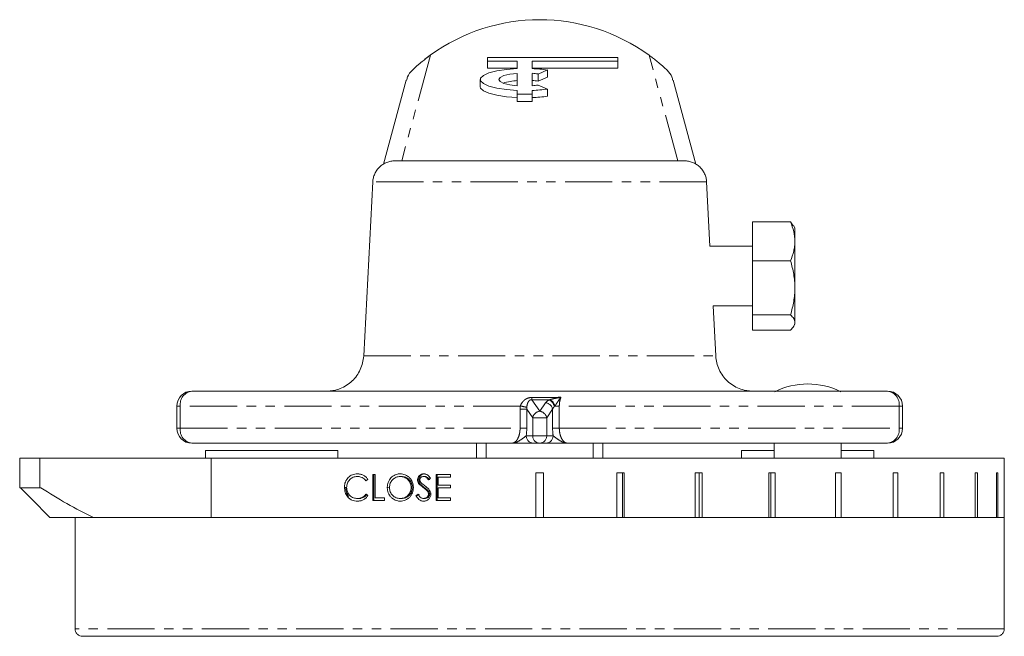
# Model space of a CAD drawing. Header units: millimetres. Extents: x 4 to 852, y -224 to 540.
# Tile 9 of 9: x 719 to 852, y 457 to 540. Entities that reach past the tile are written whole.
import ezdxf

# ---------------------------------------------------------------- set-up
doc = ezdxf.new("R2010")
doc.units = ezdxf.units.MM
doc.linetypes.add('PHANTOM', pattern=[12.7, 6.35, -1.27, 1.27, -1.27, 1.27, -1.27])

msp = doc.modelspace()

# ---------------------------------------------------------------- linework, layer by layer
at = {"color": 8, "linetype": 'PHANTOM', "lineweight": 0}
for p, q in [((774.31, 535.43), (770.46, 521.22)), ((807.59, 521.22), (803.74, 535.43)), ((811.48, 518.38), (766.56, 518.38)), ((765.34, 494.96), (812.71, 494.96)), ((787.96, 489.05), (789.02, 487.52)), ((740.21, 488.22), (740.67, 488.22)), ((786.42, 488.22), (740.67, 488.22)), ((740.67, 488.22), (740.67, 485.22)), ((786.38, 485.22), (786.38, 487.78)), ((787.28, 487.78), (786.38, 487.78)), ((788.08, 486.63), (787.28, 487.78)), ((787.28, 487.78), (787.28, 485.22)), ((789.02, 487.52), (789.82, 488.67)), ((790.76, 487.78), (789.96, 486.63)), ((790.76, 485.22), (790.76, 487.78)), ((791.05, 488.22), (791.66, 488.22)), ((791.66, 488.22), (791.66, 485.22)), ((837.38, 488.22), (791.66, 488.22)), ((837.38, 485.22), (837.38, 488.22)), ((837.38, 488.22), (837.83, 488.22)), ((788.08, 484.22), (788.08, 486.63)), ((789.96, 486.63), (788.08, 486.63)), ((789.96, 486.63), (789.96, 484.22)), ((740.21, 485.22), (740.67, 485.22)), ((740.67, 485.22), (786.38, 485.22)), ((787.28, 485.22), (786.38, 485.22)), ((791.66, 485.22), (790.76, 485.22)), ((791.66, 485.22), (837.38, 485.22)), ((837.83, 485.22), (837.38, 485.22)), ((787.22, 484.22), (788.08, 484.22)), ((789.96, 484.22), (788.08, 484.22)), ((789.96, 484.22), (790.83, 484.22)), ((773.49, 477.27), (773.33, 477.27)), ((851.52, 458.22), (726.52, 458.22))]:
    msp.add_line(p, q, dxfattribs=at)
at = {"color": 7, "linetype": 'Continuous', "lineweight": 15}
for p, q in [((782.01, 535.15), (782.01, 534.65)), ((799.51, 535.15), (782.01, 535.15)), ((799.51, 534.65), (799.51, 535.15)), ((782.01, 534.65), (786.01, 534.65)), ((782.01, 534.65), (782.01, 533.68)), ((786.01, 534.65), (786.01, 533.64)), ((788.01, 534.65), (799.51, 534.65)), ((788.01, 533.64), (788.01, 534.65)), ((799.51, 534.65), (799.51, 533.68)), ((782.01, 533.68), (786.01, 533.68)), ((786.01, 531.33), (786.01, 533)), ((788.01, 533.68), (799.51, 533.68)), ((788.01, 533), (788.01, 531.33)), ((790.06, 533.45), (788.81, 532.91)), ((788.81, 532.91), (788.81, 531.94)), ((790.06, 532.48), (788.81, 531.94)), ((790.06, 533.45), (790.06, 532.48)), ((771.07, 532.06), (768.01, 520.77)), ((781.01, 532.17), (781.01, 531.2)), ((788.81, 531.42), (790.06, 530.88)), ((810.03, 520.77), (806.97, 532.06)), ((786.01, 530.7), (786.01, 530.18)), ((786.01, 530.18), (788.01, 530.18)), ((786.01, 530.18), (786.01, 529.21)), ((788.01, 530.18), (788.01, 530.7)), ((788.01, 530.18), (788.01, 529.21)), ((790.06, 530.88), (790.06, 529.91)), ((786.01, 529.21), (788.01, 529.21)), ((769.56, 521.22), (808.48, 521.22)), ((765.34, 494.96), (766.56, 518.38)), ((811.93, 509.72), (811.48, 518.38)), ((817.67, 513), (822.77, 513)), ((817.67, 507.76), (817.67, 513)), ((823.13, 512.48), (822.77, 513)), ((823.35, 512.22), (823.18, 512.5)), ((823.35, 512.22), (823.35, 510.38)), ((823.35, 504.13), (823.35, 510.38)), ((817.67, 509.72), (811.93, 509.72)), ((817.67, 500.49), (817.67, 507.76)), ((817.67, 507.76), (822.77, 507.76)), ((823.35, 499.47), (823.35, 504.13)), ((812.35, 501.72), (817.67, 501.72)), ((812.71, 494.96), (812.35, 501.72)), ((817.67, 500.49), (822.77, 500.49)), ((817.67, 498.45), (817.67, 500.49)), ((823.35, 499.22), (823.35, 499.47)), ((817.67, 498.45), (822.77, 498.45)), ((823.18, 498.93), (823.35, 499.22)), ((742.21, 490.22), (835.83, 490.22)), ((740.21, 488.22), (740.21, 485.22)), ((837.83, 485.22), (837.83, 488.22)), ((785.25, 483.22), (742.21, 483.22)), ((744.07, 482.22), (744.07, 481.22)), ((744.68, 482.22), (744.07, 482.22)), ((761.85, 482.22), (744.68, 482.22)), ((761.85, 481.22), (761.85, 482.22)), ((780.52, 481.22), (780.52, 483.22)), ((781.84, 483.22), (781.84, 481.22)), ((789.02, 483.22), (788.16, 483.22)), ((789.88, 483.22), (789.02, 483.22)), ((835.83, 483.22), (792.8, 483.22)), ((796.2, 481.22), (796.2, 483.22)), ((797.52, 483.22), (797.52, 481.22)), ((816.19, 482.22), (816.19, 481.22)), ((816.81, 482.22), (816.19, 482.22)), ((820.58, 482.22), (816.81, 482.22)), ((820.58, 483.22), (820.58, 481.22)), ((829.58, 481.22), (829.58, 483.22)), ((833.97, 482.22), (829.58, 482.22)), ((833.97, 481.22), (833.97, 482.22)), ((719.07, 477.22), (719.07, 481.22)), ((721.79, 481.22), (719.07, 481.22)), ((721.79, 477.22), (721.79, 481.22)), ((744.83, 481.22), (721.79, 481.22)), ((744.83, 473.22), (744.83, 481.22)), ((851.52, 481.22), (744.83, 481.22)), ((851.52, 479.22), (851.52, 481.22)), ((764.63, 478.73), (764.47, 478.73)), ((766.87, 479), (766.58, 479)), ((766.58, 479), (766.58, 475.5)), ((766.73, 475.5), (766.73, 479)), ((766.87, 475.86), (766.87, 479)), ((770.41, 478.73), (770.26, 478.73)), ((772.74, 478.28), (772.59, 478.28)), ((773.55, 478.73), (773.39, 478.73)), ((777.02, 479), (775.08, 479)), ((775.08, 479), (775.08, 475.5)), ((775.23, 475.5), (775.23, 479)), ((775.38, 477.57), (775.38, 478.64)), ((775.38, 478.64), (777.02, 478.64)), ((777.02, 478.64), (777.02, 479)), ((789.52, 479.22), (788.52, 479.22)), ((788.52, 473.22), (788.52, 479.22)), ((789.52, 479.22), (789.52, 473.22)), ((800.37, 479.22), (799.38, 479.22)), ((799.38, 473.22), (799.38, 479.22)), ((800.16, 479.22), (800.16, 473.22)), ((800.37, 479.22), (800.37, 473.22)), ((810.87, 479.22), (809.93, 479.22)), ((809.93, 473.22), (809.93, 479.22)), ((810.47, 479.22), (810.47, 473.22)), ((810.87, 479.22), (810.87, 473.22)), ((820.7, 479.22), (819.84, 479.22)), ((819.84, 473.22), (819.84, 479.22)), ((820.12, 479.22), (820.12, 473.22)), ((820.7, 479.22), (820.7, 473.22)), ((829.58, 479.22), (828.81, 479.22)), ((828.81, 473.22), (828.81, 479.22)), ((828.82, 479.22), (828.82, 473.22)), ((829.58, 479.22), (829.58, 473.22)), ((837.22, 479.22), (836.58, 479.22)), ((836.58, 473.22), (836.58, 479.22)), ((837.22, 479.22), (837.22, 473.22)), ((843.4, 479.22), (842.9, 479.22)), ((842.9, 473.22), (842.9, 479.22)), ((843.4, 479.22), (843.4, 473.22)), ((847.92, 479.22), (847.58, 479.22)), ((847.58, 473.22), (847.58, 479.22)), ((847.92, 479.22), (847.92, 473.22)), ((850.66, 479.22), (850.48, 479.22)), ((850.48, 473.22), (850.48, 479.22)), ((850.66, 479.22), (850.66, 473.22)), ((851.52, 479.22), (851.52, 479.22)), ((851.52, 473.22), (851.52, 479.22)), ((721.79, 477.22), (719.07, 477.22)), ((721.93, 477.22), (721.79, 477.22)), ((762.92, 477.27), (762.76, 477.27)), ((768.67, 477.24), (768.52, 477.24)), ((771.88, 477.25), (771.73, 477.25)), ((772.93, 477.74), (772.78, 477.74)), ((777.02, 477.57), (775.38, 477.57)), ((775.38, 475.86), (775.38, 477.21)), ((775.38, 477.21), (777.02, 477.21)), ((777.02, 477.21), (777.02, 477.57)), ((763.32, 476.02), (763.17, 476.02)), ((764.65, 475.77), (764.49, 475.77)), ((768.14, 475.86), (766.87, 475.86)), ((768.14, 475.5), (768.14, 475.86)), ((770.41, 475.77), (770.26, 475.77)), ((772.53, 476.18), (772.37, 476.18)), ((773.56, 475.77), (773.4, 475.77)), ((774.1, 476.71), (773.95, 476.71)), ((774.22, 476.36), (774.07, 476.36)), ((777.02, 475.86), (775.38, 475.86)), ((777.02, 475.5), (777.02, 475.86)), ((766.58, 475.5), (768.14, 475.5)), ((775.08, 475.5), (777.02, 475.5)), ((729, 473.22), (723.12, 473.22)), ((726.52, 473.22), (726.52, 458.22)), ((741.85, 473.22), (729, 473.22)), ((741.85, 473.22), (789.02, 473.22)), ((788.52, 473.22), (744.83, 473.22)), ((789.02, 473.22), (851.52, 473.22)), ((799.38, 473.22), (789.52, 473.22)), ((809.93, 473.22), (800.37, 473.22)), ((819.84, 473.22), (810.87, 473.22)), ((828.81, 473.22), (820.7, 473.22)), ((836.58, 473.22), (829.58, 473.22)), ((842.9, 473.22), (837.22, 473.22)), ((847.58, 473.22), (843.4, 473.22)), ((850.48, 473.22), (847.92, 473.22)), ((851.52, 473.22), (850.66, 473.22)), ((851.52, 458.22), (851.52, 473.22))]:
    msp.add_line(p, q, dxfattribs=at)
at = {"color": 7, "linetype": 'Continuous', "lineweight": 15, "flags": 128}
for points in [[(786.01, 533.64), (784.55, 533.53), (783.25, 533.33), (782.19, 533.05), (781.45, 532.72), (781.06, 532.36), (781.06, 531.98), (781.45, 531.61), (782.19, 531.28), (783.25, 531.01), (784.55, 530.81), (786.01, 530.7)], [(786.01, 533), (785.01, 532.88), (784.21, 532.69), (783.69, 532.44), (783.51, 532.17), (783.69, 531.89), (784.21, 531.65), (785.01, 531.45), (786.01, 531.33)], [(781.01, 531.2), (781.06, 531.01), (781.45, 530.64), (782.19, 530.31), (783.25, 530.04), (784.55, 529.84), (786.01, 529.73)]]:
    msp.add_lwpolyline(points, dxfattribs=at)
at = {"color": 7, "linetype": 'Continuous', "lineweight": 15}
for centre, radius, start, end in [((789.02, 515.22), 25, 53.9457, 126.0543), ((789.02, 515.22), 25, 126.0543, 128.1241), ((787.23, 513.59), 20.06, 81.8643, 87.7546), ((787.22, 522.09), 10.94, 81.6317, 85.8638), ((786.25, 525.32), 6.71, 92.0683, 108.6644), ((787.22, 521.12), 10.94, 81.6317, 85.8638), ((787.22, 542.24), 10.94, 274.1362, 278.3683), ((787.23, 550.74), 20.06, 272.2454, 278.1357), ((787.23, 549.77), 20.06, 272.2454, 278.1357), ((742.21, 488.22), 2, 90, 180), ((825.08, 481.22), 9.97, 63.6243, 116.3757), ((835.83, 488.22), 2, 0, 90), ((742.21, 485.22), 2, 180, 270), ((835.83, 485.22), 2, 270, 360)]:
    msp.add_arc(centre, radius, start, end, dxfattribs=at)
at = {"color": 8, "linetype": 'PHANTOM', "lineweight": 0}
for centre, radius, start, end in [((742.47, 488.42), 1.82, 98.2046, 186.3389), ((835.57, 488.42), 1.82, 353.6611, 81.7954), ((777.5, 489.67), 10.48, 356.6336, 358.3667), ((789.71, 487.87), 1.32, 13.0212, 63.9837), ((789.67, 487.86), 1.43, 14.7871, 59.192), ((774.42, 429.59), 59.85, 77.5925, 78.4262), ((789.18, 486.41), 1.12, 98.0447, 168.6653), ((788.87, 486.41), 1.12, 11.3347, 81.9553), ((789.66, 487.56), 1.12, 11.3347, 81.9553), ((742.47, 485.02), 1.82, 173.6611, 261.7954), ((835.57, 485.02), 1.82, 278.2046, 6.3389), ((788.19, 484.19), 0.972, 178.3428, 268.2409), ((789.05, 484.19), 0.972, 178.3428, 268.2409), ((788.99, 484.19), 0.972, 271.7591, 1.6572), ((789.85, 484.19), 0.972, 271.7591, 1.6572)]:
    msp.add_arc(centre, radius, start, end, dxfattribs=at)
for centre, major_axis, ratio, start_param, end_param in [((791.71, 488.33), (2, 0), 0.513744, 2.356877, 2.799585), ((791.71, 487.44), (0, 1.03), 0.973247, 0.786081, 1.228788)]:
    msp.add_ellipse(centre, major_axis=major_axis, ratio=ratio, start_param=start_param, end_param=end_param, dxfattribs=at)
at = {"color": 7, "linetype": 'Continuous', "lineweight": 15}
for centre, major_axis, ratio, start_param, end_param in [((789.02, 481.45), (62.09, 46.88), 0.152615, 1.834882, 1.839289), ((789.02, 474.86), (62.1, 46.42), 0.15221, 1.694758, 1.699314), ((789.02, 473.09), (62.1, -46.4), 0.152188, 4.44239, 4.446797), ((789.02, 474.51), (62.29, 36.46), 0.13891, 1.754571, 1.75931), ((789.02, 474.51), (61.8, 36.17), 0.13891, 1.754173, 1.758951)]:
    msp.add_ellipse(centre, major_axis=major_axis, ratio=ratio, start_param=start_param, end_param=end_param, dxfattribs=at)
for points, knots in [([(771.9, 533.44), (771.98, 533.52), (772.07, 533.6), (772.23, 533.74), (772.3, 533.81), (772.5, 533.99), (772.62, 534.09), (772.95, 534.38), (773.15, 534.54), (773.51, 534.83), (773.68, 534.96), (774, 535.21), (774.16, 535.32), (774.31, 535.43)], [0, 0, 0, 0, 0.0625, 0.0625, 0.125, 0.125, 0.25, 0.25, 0.5, 0.5, 0.75, 0.75, 1, 1, 1, 1]), ([(803.74, 535.43), (803.89, 535.32), (804.04, 535.21), (804.37, 534.96), (804.54, 534.83), (804.9, 534.53), (805.09, 534.37), (805.43, 534.09), (805.54, 533.98), (805.75, 533.81), (805.82, 533.74), (805.97, 533.6), (806.06, 533.52), (806.15, 533.44)], [0, 0, 0, 0, 0.25, 0.25, 0.5, 0.5, 0.75, 0.75, 0.875, 0.875, 0.9375, 0.9375, 1, 1, 1, 1]), ([(771.12, 532.05), (771.15, 532.21), (771.26, 532.75), (771.63, 533.15), (771.9, 533.44)], [0, 0, 0, 0, 0.301706, 1, 1, 1, 1]), ([(806.15, 533.44), (806.41, 533.15), (806.79, 532.74), (806.89, 532.21), (806.92, 532.05)], [0, 0, 0, 0, 0.702527, 1, 1, 1, 1]), ([(766.56, 518.38), (766.57, 518.57), (766.6, 518.76), (766.69, 519.12), (766.76, 519.31), (766.92, 519.65), (767.01, 519.81), (767.23, 520.12), (767.36, 520.27), (767.63, 520.53), (767.78, 520.64), (768.1, 520.85), (768.27, 520.94), (768.62, 521.08), (768.8, 521.13), (769.18, 521.2), (769.37, 521.22), (769.56, 521.22)], [0, 0, 0, 0, 0.125, 0.125, 0.25, 0.25, 0.375, 0.375, 0.5, 0.5, 0.625, 0.625, 0.75, 0.75, 0.875, 0.875, 1, 1, 1, 1]), ([(811.48, 518.38), (811.47, 518.57), (811.44, 518.76), (811.35, 519.12), (811.29, 519.31), (811.13, 519.65), (811.03, 519.81), (810.81, 520.12), (810.69, 520.27), (810.41, 520.53), (810.26, 520.64), (809.94, 520.85), (809.77, 520.94), (809.42, 521.08), (809.24, 521.13), (808.87, 521.2), (808.67, 521.22), (808.48, 521.22)], [0, 0, 0, 0, 0.125, 0.125, 0.25, 0.25, 0.375, 0.375, 0.5, 0.5, 0.625, 0.625, 0.75, 0.75, 0.875, 0.875, 1, 1, 1, 1]), ([(822.77, 513), (822.94, 512.57), (823.09, 512.14), (823.29, 511.27), (823.35, 510.83), (823.35, 510.38)], [0, 0, 0, 0, 0.5, 0.5, 1, 1, 1, 1]), ([(823.35, 510.38), (823.35, 510.16), (823.33, 509.94), (823.28, 509.49), (823.24, 509.28), (823.09, 508.62), (822.94, 508.19), (822.77, 507.76)], [0, 0, 0, 0, 0.25, 0.25, 0.5, 0.5, 1, 1, 1, 1]), ([(822.77, 507.76), (822.94, 507.17), (823.09, 506.57), (823.29, 505.36), (823.35, 504.75), (823.35, 504.13)], [0, 0, 0, 0, 0.5, 0.5, 1, 1, 1, 1]), ([(823.35, 504.13), (823.35, 503.82), (823.33, 503.51), (823.28, 502.89), (823.24, 502.59), (823.09, 501.68), (822.94, 501.08), (822.77, 500.49)], [0, 0, 0, 0, 0.25, 0.25, 0.5, 0.5, 1, 1, 1, 1]), ([(823.35, 499.47), (823.35, 499.64), (823.29, 499.81), (823.09, 500.16), (822.94, 500.32), (822.77, 500.49)], [0, 0, 0, 0, 0.5, 0.5, 1, 1, 1, 1]), ([(822.77, 498.45), (822.94, 498.61), (823.09, 498.78), (823.29, 499.12), (823.35, 499.29), (823.35, 499.47)], [0, 0, 0, 0, 0.5, 0.5, 1, 1, 1, 1]), ([(765.34, 494.96), (765.32, 494.64), (765.27, 494.33), (765.12, 493.72), (765.02, 493.42), (764.75, 492.84), (764.59, 492.57), (764.23, 492.06), (764.02, 491.81), (763.56, 491.38), (763.31, 491.18), (762.78, 490.84), (762.49, 490.7), (761.91, 490.46), (761.61, 490.37), (761.14, 490.28), (760.98, 490.26), (760.66, 490.23), (760.5, 490.22), (760.34, 490.22)], [0, 0, 0, 0, 0.125, 0.125, 0.25, 0.25, 0.375, 0.375, 0.5, 0.5, 0.625, 0.625, 0.75, 0.75, 0.875, 0.875, 0.9375, 0.9375, 1, 1, 1, 1]), ([(817.7, 490.22), (817.54, 490.22), (817.38, 490.23), (817.07, 490.26), (816.91, 490.28), (816.45, 490.37), (816.14, 490.46), (815.55, 490.7), (815.27, 490.84), (814.74, 491.18), (814.49, 491.38), (814.03, 491.81), (813.82, 492.05), (813.45, 492.56), (813.29, 492.84), (813.03, 493.41), (812.92, 493.71), (812.77, 494.32), (812.72, 494.64), (812.71, 494.96)], [0, 0, 0, 0, 0.0625, 0.0625, 0.125, 0.125, 0.25, 0.25, 0.375, 0.375, 0.5, 0.5, 0.625, 0.625, 0.75, 0.75, 0.875, 0.875, 1, 1, 1, 1]), ([(788.16, 483.22), (788.11, 483.22), (788.04, 483.22), (787.88, 483.22), (787.78, 483.22), (787.47, 483.22), (787.23, 483.22), (786.69, 483.22), (786.41, 483.22), (785.84, 483.22), (785.54, 483.22), (785.25, 483.22)], [0, 0, 0, 0, 0.125, 0.125, 0.25, 0.25, 0.5, 0.5, 0.75, 0.75, 1, 1, 1, 1]), ([(789.88, 483.22), (789.94, 483.22), (790.01, 483.22), (790.17, 483.22), (790.26, 483.22), (790.57, 483.22), (790.82, 483.22), (791.35, 483.22), (791.63, 483.22), (792.21, 483.22), (792.5, 483.22), (792.8, 483.22)], [0, 0, 0, 0, 0.125, 0.125, 0.25, 0.25, 0.5, 0.5, 0.75, 0.75, 1, 1, 1, 1]), ([(764.49, 479.09), (764.38, 479.09), (764.27, 479.08), (764.05, 479.04), (763.94, 479.01), (763.62, 478.88), (763.43, 478.75), (763.19, 478.5), (763.12, 478.41), (762.99, 478.21), (762.93, 478.1), (762.84, 477.88), (762.81, 477.76), (762.78, 477.58), (762.77, 477.52), (762.76, 477.4), (762.76, 477.33), (762.76, 477.27)], [0, 0, 0, 0, 0.125, 0.125, 0.25, 0.25, 0.5, 0.5, 0.625, 0.625, 0.75, 0.75, 0.875, 0.875, 0.9375, 0.9375, 1, 1, 1, 1]), ([(763.05, 477.25), (763.05, 477.35), (763.06, 477.45), (763.09, 477.64), (763.12, 477.74), (763.19, 477.93), (763.23, 478.01), (763.34, 478.17), (763.4, 478.25), (763.6, 478.45), (763.76, 478.56), (764.02, 478.66), (764.11, 478.69), (764.29, 478.72), (764.38, 478.73), (764.47, 478.73)], [0, 0, 0, 0, 0.125, 0.125, 0.25, 0.25, 0.375, 0.375, 0.5, 0.5, 0.75, 0.75, 0.875, 0.875, 1, 1, 1, 1]), ([(764.47, 478.73), (764.53, 478.73), (764.59, 478.73), (764.7, 478.72), (764.75, 478.71), (764.92, 478.67), (765.02, 478.64), (765.23, 478.54), (765.32, 478.48), (765.5, 478.33), (765.58, 478.24), (765.65, 478.15)], [0, 0, 0, 0, 0.125, 0.125, 0.25, 0.25, 0.5, 0.5, 0.75, 0.75, 1, 1, 1, 1]), ([(765.91, 478.36), (765.87, 478.42), (765.82, 478.48), (765.73, 478.58), (765.68, 478.63), (765.52, 478.77), (765.41, 478.85), (765.16, 478.97), (765.03, 479.02), (764.83, 479.06), (764.76, 479.07), (764.63, 479.09), (764.56, 479.09), (764.49, 479.09)], [0, 0, 0, 0, 0.125, 0.125, 0.25, 0.25, 0.5, 0.5, 0.75, 0.75, 0.875, 0.875, 1, 1, 1, 1]), ([(770.24, 479.09), (770.19, 479.09), (770.13, 479.09), (770.01, 479.08), (769.96, 479.07), (769.79, 479.03), (769.68, 479), (769.47, 478.9), (769.37, 478.85), (769.18, 478.71), (769.09, 478.63), (768.85, 478.38), (768.73, 478.17), (768.6, 477.83), (768.57, 477.72), (768.54, 477.54), (768.53, 477.48), (768.52, 477.36), (768.52, 477.3), (768.52, 477.24)], [0, 0, 0, 0, 0.0625, 0.0625, 0.125, 0.125, 0.25, 0.25, 0.375, 0.375, 0.5, 0.5, 0.75, 0.75, 0.875, 0.875, 0.9375, 0.9375, 1, 1, 1, 1]), ([(768.81, 477.24), (768.82, 477.34), (768.82, 477.44), (768.86, 477.63), (768.88, 477.73), (768.96, 477.91), (769, 477.99), (769.11, 478.16), (769.17, 478.23), (769.37, 478.44), (769.53, 478.55), (769.79, 478.66), (769.88, 478.69), (770.07, 478.72), (770.16, 478.73), (770.26, 478.73)], [0, 0, 0, 0, 0.125, 0.125, 0.25, 0.25, 0.375, 0.375, 0.5, 0.5, 0.75, 0.75, 0.875, 0.875, 1, 1, 1, 1]), ([(772.03, 477.25), (772.03, 477.31), (772.02, 477.38), (772.02, 477.5), (772.01, 477.56), (771.98, 477.74), (771.94, 477.85), (771.86, 478.08), (771.8, 478.19), (771.67, 478.39), (771.59, 478.48), (771.43, 478.65), (771.34, 478.73), (771.14, 478.86), (771.04, 478.92), (770.82, 479.01), (770.71, 479.04), (770.48, 479.08), (770.36, 479.09), (770.24, 479.09)], [0, 0, 0, 0, 0.0625, 0.0625, 0.125, 0.125, 0.25, 0.25, 0.375, 0.375, 0.5, 0.5, 0.625, 0.625, 0.75, 0.75, 0.875, 0.875, 1, 1, 1, 1]), ([(770.26, 478.73), (770.35, 478.73), (770.45, 478.72), (770.63, 478.69), (770.72, 478.66), (770.9, 478.59), (770.98, 478.54), (771.14, 478.44), (771.22, 478.38), (771.36, 478.25), (771.42, 478.17), (771.53, 478.01), (771.58, 477.92), (771.65, 477.74), (771.68, 477.65), (771.72, 477.45), (771.72, 477.35), (771.73, 477.25)], [0, 0, 0, 0, 0.125, 0.125, 0.25, 0.25, 0.375, 0.375, 0.5, 0.5, 0.625, 0.625, 0.75, 0.75, 0.875, 0.875, 1, 1, 1, 1]), ([(771.88, 477.25), (771.88, 477.35), (771.87, 477.45), (771.84, 477.64), (771.81, 477.74), (771.73, 477.92), (771.69, 478.01), (771.58, 478.17), (771.51, 478.24), (771.31, 478.44), (771.14, 478.55), (770.88, 478.66), (770.79, 478.69), (770.6, 478.72), (770.51, 478.73), (770.41, 478.73)], [0, 0, 0, 0, 0.125, 0.125, 0.25, 0.25, 0.375, 0.375, 0.5, 0.5, 0.75, 0.75, 0.875, 0.875, 1, 1, 1, 1]), ([(773.43, 479.09), (773.37, 479.09), (773.32, 479.09), (773.21, 479.07), (773.16, 479.06), (773.01, 479), (772.92, 478.94), (772.76, 478.79), (772.69, 478.7), (772.63, 478.55), (772.62, 478.5), (772.59, 478.39), (772.59, 478.33), (772.59, 478.28)], [0, 0, 0, 0, 0.125, 0.125, 0.25, 0.25, 0.5, 0.5, 0.75, 0.75, 0.875, 0.875, 1, 1, 1, 1]), ([(772.59, 478.28), (772.59, 478.23), (772.59, 478.18), (772.61, 478.08), (772.62, 478.04), (772.66, 477.95), (772.68, 477.9), (772.72, 477.82), (772.75, 477.78), (772.78, 477.74)], [0, 0, 0, 0, 0.25, 0.25, 0.5, 0.5, 0.75, 0.75, 1, 1, 1, 1]), ([(772.74, 478.28), (772.75, 478.33), (772.75, 478.39), (772.77, 478.49), (772.79, 478.55), (772.85, 478.7), (772.91, 478.79), (773.07, 478.94), (773.16, 479), (773.31, 479.05), (773.37, 479.07), (773.47, 479.09), (773.53, 479.09), (773.58, 479.09)], [0, 0, 0, 0, 0.125, 0.125, 0.25, 0.25, 0.5, 0.5, 0.75, 0.75, 0.875, 0.875, 1, 1, 1, 1]), ([(772.93, 477.74), (772.91, 477.78), (772.88, 477.82), (772.83, 477.9), (772.81, 477.95), (772.78, 478.04), (772.77, 478.08), (772.75, 478.18), (772.75, 478.23), (772.74, 478.28)], [0, 0, 0, 0, 0.25, 0.25, 0.5, 0.5, 0.75, 0.75, 1, 1, 1, 1]), ([(772.89, 478.29), (772.9, 478.32), (772.9, 478.35), (772.91, 478.41), (772.92, 478.44), (772.96, 478.53), (773, 478.58), (773.09, 478.66), (773.15, 478.69), (773.27, 478.73), (773.33, 478.73), (773.39, 478.73)], [0, 0, 0, 0, 0.125, 0.125, 0.25, 0.25, 0.5, 0.5, 0.75, 0.75, 1, 1, 1, 1]), ([(773.12, 477.84), (773.06, 477.9), (773, 477.96), (772.94, 478.08), (772.92, 478.12), (772.9, 478.2), (772.89, 478.25), (772.89, 478.29)], [0, 0, 0, 0, 0.5, 0.5, 0.75, 0.75, 1, 1, 1, 1]), ([(773.39, 478.73), (773.43, 478.73), (773.46, 478.73), (773.53, 478.72), (773.56, 478.71), (773.66, 478.68), (773.72, 478.64), (773.83, 478.55), (773.88, 478.5), (773.97, 478.4), (774.01, 478.34), (774.06, 478.28)], [0, 0, 0, 0, 0.125, 0.125, 0.25, 0.25, 0.5, 0.5, 0.75, 0.75, 1, 1, 1, 1]), ([(774.33, 478.5), (774.22, 478.66), (774.1, 478.81), (773.88, 478.98), (773.79, 479.02), (773.66, 479.06), (773.61, 479.07), (773.52, 479.09), (773.47, 479.09), (773.43, 479.09)], [0, 0, 0, 0, 0.5, 0.5, 0.75, 0.75, 0.875, 0.875, 1, 1, 1, 1]), ([(774.21, 478.28), (774.17, 478.34), (774.12, 478.4), (774.03, 478.5), (773.98, 478.55), (773.87, 478.64), (773.81, 478.68), (773.72, 478.71), (773.68, 478.72), (773.61, 478.73), (773.58, 478.73), (773.55, 478.73)], [0, 0, 0, 0, 0.25, 0.25, 0.5, 0.5, 0.75, 0.75, 0.875, 0.875, 1, 1, 1, 1]), ([(729, 473.22), (727.8, 473.78), (726.6, 474.41), (724.24, 475.75), (723.08, 476.47), (721.93, 477.22)], [0, 0, 0, 0, 0.5, 0.5, 1, 1, 1, 1]), ([(762.76, 477.27), (762.76, 477.16), (762.77, 477.05), (762.8, 476.82), (762.83, 476.71), (762.89, 476.5), (762.94, 476.4), (763.04, 476.2), (763.1, 476.11), (763.17, 476.02)], [0, 0, 0, 0, 0.25, 0.25, 0.5, 0.5, 0.75, 0.75, 1, 1, 1, 1]), ([(763.32, 476.02), (763.26, 476.11), (763.2, 476.2), (763.09, 476.4), (763.05, 476.5), (762.98, 476.71), (762.96, 476.82), (762.93, 477.05), (762.92, 477.16), (762.92, 477.27)], [0, 0, 0, 0, 0.25, 0.25, 0.5, 0.5, 0.75, 0.75, 1, 1, 1, 1]), ([(764.49, 475.77), (764.4, 475.77), (764.31, 475.78), (764.13, 475.81), (764.04, 475.83), (763.86, 475.9), (763.78, 475.94), (763.62, 476.04), (763.55, 476.11), (763.41, 476.24), (763.35, 476.32), (763.24, 476.48), (763.19, 476.57), (763.12, 476.75), (763.09, 476.85), (763.07, 477), (763.06, 477.05), (763.05, 477.15), (763.05, 477.2), (763.05, 477.25)], [0, 0, 0, 0, 0.125, 0.125, 0.25, 0.25, 0.375, 0.375, 0.5, 0.5, 0.625, 0.625, 0.75, 0.75, 0.875, 0.875, 0.9375, 0.9375, 1, 1, 1, 1]), ([(768.52, 477.24), (768.52, 477.18), (768.52, 477.12), (768.53, 477), (768.54, 476.94), (768.57, 476.76), (768.6, 476.64), (768.69, 476.42), (768.74, 476.32), (768.87, 476.12), (768.95, 476.03), (769.11, 475.86), (769.2, 475.78), (769.39, 475.64), (769.49, 475.59), (769.7, 475.5), (769.81, 475.47), (769.98, 475.43), (770.04, 475.42), (770.15, 475.42), (770.21, 475.41), (770.27, 475.41)], [0, 0, 0, 0, 0.0625, 0.0625, 0.125, 0.125, 0.25, 0.25, 0.375, 0.375, 0.5, 0.5, 0.625, 0.625, 0.75, 0.75, 0.875, 0.875, 0.9375, 0.9375, 1, 1, 1, 1]), ([(770.26, 475.77), (770.16, 475.77), (770.07, 475.78), (769.89, 475.81), (769.8, 475.84), (769.53, 475.95), (769.38, 476.05), (769.18, 476.26), (769.11, 476.33), (769.01, 476.49), (768.96, 476.58), (768.89, 476.75), (768.86, 476.85), (768.82, 477.04), (768.82, 477.14), (768.81, 477.24)], [0, 0, 0, 0, 0.125, 0.125, 0.25, 0.25, 0.5, 0.5, 0.625, 0.625, 0.75, 0.75, 0.875, 0.875, 1, 1, 1, 1]), ([(771.73, 477.25), (771.72, 477.15), (771.72, 477.06), (771.68, 476.86), (771.65, 476.77), (771.58, 476.58), (771.53, 476.5), (771.43, 476.33), (771.36, 476.26), (771.16, 476.05), (770.99, 475.95), (770.73, 475.84), (770.63, 475.81), (770.45, 475.78), (770.35, 475.77), (770.26, 475.77)], [0, 0, 0, 0, 0.125, 0.125, 0.25, 0.25, 0.375, 0.375, 0.5, 0.5, 0.75, 0.75, 0.875, 0.875, 1, 1, 1, 1]), ([(770.27, 475.41), (770.39, 475.42), (770.5, 475.42), (770.73, 475.47), (770.84, 475.5), (771.05, 475.59), (771.15, 475.65), (771.34, 475.78), (771.43, 475.86), (771.6, 476.03), (771.67, 476.13), (771.8, 476.33), (771.86, 476.43), (771.94, 476.66), (771.98, 476.77), (772.01, 476.95), (772.02, 477.01), (772.02, 477.13), (772.03, 477.19), (772.03, 477.25)], [0, 0, 0, 0, 0.125, 0.125, 0.25, 0.25, 0.375, 0.375, 0.5, 0.5, 0.625, 0.625, 0.75, 0.75, 0.875, 0.875, 0.9375, 0.9375, 1, 1, 1, 1]), ([(770.41, 475.77), (770.51, 475.77), (770.6, 475.78), (770.79, 475.81), (770.88, 475.84), (771.06, 475.91), (771.14, 475.96), (771.3, 476.06), (771.38, 476.12), (771.52, 476.26), (771.58, 476.33), (771.69, 476.49), (771.73, 476.58), (771.81, 476.76), (771.84, 476.86), (771.87, 477.05), (771.88, 477.15), (771.88, 477.25)], [0, 0, 0, 0, 0.125, 0.125, 0.25, 0.25, 0.375, 0.375, 0.5, 0.5, 0.625, 0.625, 0.75, 0.75, 0.875, 0.875, 1, 1, 1, 1]), ([(772.78, 477.74), (772.86, 477.65), (772.95, 477.57), (773.14, 477.41), (773.24, 477.34), (773.33, 477.27)], [0, 0, 0, 0, 0.5, 0.5, 1, 1, 1, 1]), ([(773.49, 477.27), (773.39, 477.34), (773.29, 477.41), (773.1, 477.57), (773.01, 477.65), (772.93, 477.74)], [0, 0, 0, 0, 0.5, 0.5, 1, 1, 1, 1]), ([(773.57, 477.49), (773.5, 477.55), (773.42, 477.6), (773.34, 477.66), (773.3, 477.69), (773.27, 477.72), (773.23, 477.75), (773.19, 477.78), (773.15, 477.81), (773.12, 477.84)], [0, 0, 0, 0, 0.0002930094, 0.0002930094, 0.0002930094, 0.0004395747, 0.0004395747, 0.0004395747, 0.0005863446, 0.0005863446, 0.0005863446, 0.0005863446]), ([(773.33, 477.27), (773.45, 477.18), (773.56, 477.1), (773.76, 476.92), (773.86, 476.82), (773.95, 476.71)], [0, 0, 0, 0, 0.5, 0.5, 1, 1, 1, 1]), ([(774.1, 476.71), (774.02, 476.82), (773.92, 476.92), (773.71, 477.1), (773.6, 477.18), (773.49, 477.27)], [0, 0, 0, 0, 0.5, 0.5, 1, 1, 1, 1]), ([(774.38, 476.36), (774.37, 476.42), (774.37, 476.48), (774.34, 476.6), (774.32, 476.65), (774.25, 476.82), (774.19, 476.92), (773.95, 477.2), (773.76, 477.35), (773.57, 477.49)], [0, 0, 0, 0, 0.125, 0.125, 0.25, 0.25, 0.5, 0.5, 1, 1, 1, 1]), ([(763.17, 476.02), (763.25, 475.92), (763.34, 475.83), (763.54, 475.67), (763.65, 475.61), (763.88, 475.5), (764, 475.47), (764.25, 475.42), (764.37, 475.41), (764.5, 475.41)], [0, 0, 0, 0, 0.25, 0.25, 0.5, 0.5, 0.75, 0.75, 1, 1, 1, 1]), ([(765.65, 476.35), (765.58, 476.27), (765.5, 476.18), (765.33, 476.03), (765.23, 475.97), (765.03, 475.87), (764.93, 475.83), (764.77, 475.79), (764.71, 475.79), (764.6, 475.77), (764.55, 475.77), (764.49, 475.77)], [0, 0, 0, 0, 0.25, 0.25, 0.5, 0.5, 0.75, 0.75, 0.875, 0.875, 1, 1, 1, 1]), ([(764.5, 475.41), (764.56, 475.41), (764.63, 475.42), (764.77, 475.43), (764.83, 475.44), (765.03, 475.48), (765.16, 475.53), (765.41, 475.66), (765.52, 475.73), (765.68, 475.87), (765.73, 475.92), (765.82, 476.03), (765.87, 476.09), (765.91, 476.15)], [0, 0, 0, 0, 0.125, 0.125, 0.25, 0.25, 0.5, 0.5, 0.75, 0.75, 0.875, 0.875, 1, 1, 1, 1]), ([(764.65, 475.77), (764.7, 475.77), (764.76, 475.77), (764.87, 475.79), (764.92, 475.79), (765.09, 475.83), (765.19, 475.87), (765.39, 475.97), (765.48, 476.03), (765.66, 476.18), (765.73, 476.27), (765.81, 476.35)], [0, 0, 0, 0, 0.125, 0.125, 0.25, 0.25, 0.5, 0.5, 0.75, 0.75, 1, 1, 1, 1]), ([(772.37, 476.18), (772.43, 476.08), (772.48, 475.98), (772.62, 475.79), (772.69, 475.71), (772.87, 475.56), (772.97, 475.51), (773.13, 475.45), (773.18, 475.43), (773.29, 475.42), (773.35, 475.41), (773.4, 475.41)], [0, 0, 0, 0, 0.25, 0.25, 0.5, 0.5, 0.75, 0.75, 0.875, 0.875, 1, 1, 1, 1]), ([(773.4, 475.77), (773.36, 475.77), (773.32, 475.78), (773.24, 475.79), (773.2, 475.8), (773.09, 475.85), (773.02, 475.9), (772.9, 476.01), (772.84, 476.08), (772.74, 476.21), (772.7, 476.28), (772.66, 476.35)], [0, 0, 0, 0, 0.125, 0.125, 0.25, 0.25, 0.5, 0.5, 0.75, 0.75, 1, 1, 1, 1]), ([(773.4, 475.41), (773.47, 475.41), (773.53, 475.42), (773.65, 475.44), (773.71, 475.46), (773.88, 475.52), (773.99, 475.59), (774.17, 475.77), (774.25, 475.87), (774.32, 476.05), (774.34, 476.11), (774.37, 476.23), (774.37, 476.3), (774.38, 476.36)], [0, 0, 0, 0, 0.125, 0.125, 0.25, 0.25, 0.5, 0.5, 0.75, 0.75, 0.875, 0.875, 1, 1, 1, 1]), ([(774.07, 476.36), (774.07, 476.32), (774.06, 476.28), (774.05, 476.2), (774.03, 476.16), (773.98, 476.05), (773.92, 475.98), (773.8, 475.88), (773.72, 475.84), (773.61, 475.8), (773.57, 475.79), (773.49, 475.77), (773.44, 475.77), (773.4, 475.77)], [0, 0, 0, 0, 0.125, 0.125, 0.25, 0.25, 0.5, 0.5, 0.75, 0.75, 0.875, 0.875, 1, 1, 1, 1]), ([(773.56, 475.77), (773.6, 475.77), (773.64, 475.77), (773.72, 475.79), (773.76, 475.8), (773.87, 475.84), (773.95, 475.87), (774.08, 475.98), (774.13, 476.05), (774.19, 476.16), (774.2, 476.2), (774.22, 476.28), (774.22, 476.32), (774.22, 476.36)], [0, 0, 0, 0, 0.125, 0.125, 0.25, 0.25, 0.5, 0.5, 0.75, 0.75, 0.875, 0.875, 1, 1, 1, 1]), ([(773.95, 476.71), (773.98, 476.66), (774.01, 476.6), (774.05, 476.52), (774.06, 476.49), (774.07, 476.43), (774.07, 476.4), (774.07, 476.36)], [0, 0, 0, 0, 0.5, 0.5, 0.75, 0.75, 1, 1, 1, 1]), ([(774.22, 476.36), (774.22, 476.4), (774.22, 476.43), (774.21, 476.49), (774.2, 476.52), (774.17, 476.6), (774.14, 476.66), (774.1, 476.71)], [0, 0, 0, 0, 0.25, 0.25, 0.5, 0.5, 1, 1, 1, 1]), ([(726.52, 458.22), (726.52, 458.1), (726.54, 457.98), (726.64, 457.73), (726.72, 457.61), (726.91, 457.42), (727.03, 457.34), (727.28, 457.24), (727.4, 457.22), (727.52, 457.22)], [0, 0, 0, 0, 0.25, 0.25, 0.5, 0.5, 0.75, 0.75, 1, 1, 1, 1]), ([(850.52, 457.22), (850.52, 457.22), (850.36, 457.22), (849.59, 457.22), (848.98, 457.22), (847.14, 457.22), (845.92, 457.22), (842.69, 457.22), (840.68, 457.22), (836.99, 457.22), (835.65, 457.22), (832.73, 457.22), (831.15, 457.22), (827.77, 457.22), (825.96, 457.22), (822.12, 457.22), (820.09, 457.22), (815.84, 457.22), (813.61, 457.22), (808.99, 457.22), (806.61, 457.22), (801.72, 457.22), (799.21, 457.22), (794.15, 457.22), (791.58, 457.22), (786.46, 457.22), (783.9, 457.22), (778.83, 457.22), (776.33, 457.22), (771.44, 457.22), (769.05, 457.22), (764.44, 457.22), (762.21, 457.22), (757.95, 457.22), (755.92, 457.22), (752.09, 457.22), (750.28, 457.22), (746.89, 457.22), (745.31, 457.22), (742.4, 457.22), (741.05, 457.22), (737.36, 457.22), (735.36, 457.22), (732.13, 457.22), (730.9, 457.22), (729.06, 457.22), (728.45, 457.22), (727.68, 457.22), (727.52, 457.22), (727.52, 457.22)], [0, 0, 0, 0, 0.0625, 0.0625, 0.125, 0.125, 0.1875, 0.1875, 0.25, 0.25, 0.28125, 0.28125, 0.3125, 0.3125, 0.34375, 0.34375, 0.375, 0.375, 0.40625, 0.40625, 0.4375, 0.4375, 0.46875, 0.46875, 0.5, 0.5, 0.53125, 0.53125, 0.5625, 0.5625, 0.59375, 0.59375, 0.625, 0.625, 0.65625, 0.65625, 0.6875, 0.6875, 0.71875, 0.71875, 0.75, 0.75, 0.8125, 0.8125, 0.875, 0.875, 0.9375, 0.9375, 1, 1, 1, 1]), ([(851.52, 458.22), (851.52, 458.1), (851.5, 457.98), (851.4, 457.73), (851.33, 457.61), (851.13, 457.42), (851.01, 457.34), (850.77, 457.24), (850.64, 457.22), (850.52, 457.22)], [0, 0, 0, 0, 0.25, 0.25, 0.5, 0.5, 0.75, 0.75, 1, 1, 1, 1])]:
    msp.add_open_spline(points, degree=3, knots=knots, dxfattribs=at)
at = {"color": 8, "linetype": 'PHANTOM', "lineweight": 0}
for points, knots in [([(786.42, 488.22), (786.47, 488.39), (786.55, 488.54), (786.75, 488.81), (786.86, 488.94), (786.99, 489.04)], [0, 0, 0, 0, 0.5, 0.5, 1, 1, 1, 1]), ([(786.99, 489.04), (787.13, 489.15), (787.28, 489.23), (787.61, 489.34), (787.79, 489.37), (787.97, 489.37)], [0, 0, 0, 0, 0.5, 0.5, 1, 1, 1, 1]), ([(787.96, 489.05), (787.9, 489.06), (787.83, 489.06), (787.72, 489.02), (787.66, 488.99), (787.54, 488.88), (787.48, 488.79), (787.39, 488.6), (787.36, 488.5), (787.31, 488.28), (787.29, 488.16), (787.28, 488.04)], [0, 0, 0, 0, 0.125, 0.125, 0.25, 0.25, 0.5, 0.5, 0.75, 0.75, 1, 1, 1, 1]), ([(790.41, 489.08), (790.64, 489.14), (790.88, 489.2), (791.37, 489.31), (791.63, 489.35), (791.88, 489.4)], [0, 0, 0, 0, 0.5, 0.5, 1, 1, 1, 1]), ([(791.05, 488.22), (791.13, 488.31), (791.2, 488.41), (791.33, 488.62), (791.4, 488.72), (791.6, 489.03), (791.74, 489.22), (791.88, 489.4)], [0, 0, 0, 0, 0.25, 0.25, 0.5, 0.5, 1, 1, 1, 1]), ([(791.88, 489.4), (791.81, 489.23), (791.76, 489.05), (791.68, 488.65), (791.66, 488.44), (791.66, 488.22)], [0, 0, 0, 0, 0.5, 0.5, 1, 1, 1, 1]), ([(785.25, 483.22), (785.32, 483.22), (785.39, 483.23), (785.52, 483.28), (785.59, 483.31), (785.72, 483.4), (785.79, 483.45), (785.91, 483.58), (785.97, 483.66), (786.13, 483.93), (786.22, 484.15), (786.31, 484.53), (786.34, 484.66), (786.37, 484.94), (786.38, 485.08), (786.38, 485.22)], [0, 0, 0, 0, 0.125, 0.125, 0.25, 0.25, 0.375, 0.375, 0.5, 0.5, 0.75, 0.75, 0.875, 0.875, 1, 1, 1, 1]), ([(791.66, 485.22), (791.66, 485.08), (791.67, 484.93), (791.71, 484.66), (791.73, 484.52), (791.79, 484.27), (791.83, 484.15), (791.92, 483.94), (791.97, 483.84), (792.08, 483.66), (792.14, 483.58), (792.26, 483.45), (792.32, 483.4), (792.45, 483.31), (792.52, 483.28), (792.66, 483.23), (792.73, 483.22), (792.8, 483.22)], [0, 0, 0, 0, 0.125, 0.125, 0.25, 0.25, 0.375, 0.375, 0.5, 0.5, 0.625, 0.625, 0.75, 0.75, 0.875, 0.875, 1, 1, 1, 1]), ([(787.22, 484.22), (787.13, 484.14), (786.97, 484.03), (786.64, 483.79), (786.47, 483.67), (786.13, 483.46), (785.96, 483.37), (785.6, 483.25), (785.43, 483.22), (785.25, 483.22)], [0, 0, 0, 0, 0.25, 0.25, 0.5, 0.5, 0.75, 0.75, 1, 1, 1, 1]), ([(790.83, 484.22), (790.92, 484.14), (791.07, 484.03), (791.4, 483.79), (791.57, 483.67), (791.91, 483.46), (792.09, 483.37), (792.44, 483.25), (792.62, 483.22), (792.8, 483.22)], [0, 0, 0, 0, 0.25, 0.25, 0.5, 0.5, 0.75, 0.75, 1, 1, 1, 1])]:
    msp.add_open_spline(points, degree=3, knots=knots, dxfattribs=at)
for points in [[(790.29, 489.05), (789.51, 489.04), (788.74, 489.04), (787.96, 489.05)], [(787.97, 489.37), (788.31, 489.36), (788.64, 489.36), (788.97, 489.36)], [(788.97, 489.36), (789.94, 489.36), (790.91, 489.37), (791.88, 489.4)], [(790.29, 489.05), (790.33, 489.06), (790.37, 489.07), (790.41, 489.08)], [(786.38, 487.78), (786.38, 487.93), (786.39, 488.08), (786.42, 488.22)], [(787.28, 488.04), (787.27, 487.95), (787.27, 487.87), (787.28, 487.78)], [(791.05, 488.22), (791.04, 488.2), (791.02, 488.18), (791, 488.16)], [(790.83, 484.22), (790.78, 484.54), (790.76, 484.88), (790.76, 485.22)]]:
    msp.add_open_spline(points, degree=3, dxfattribs=at)
at = {"color": 7, "linetype": 'Continuous', "lineweight": 15}
for points in [[(787.28, 485.22), (787.28, 484.88), (787.26, 484.54), (787.22, 484.22)], [(719.16, 477.22), (720.48, 475.89), (721.8, 474.55), (723.12, 473.22)]]:
    msp.add_open_spline(points, degree=3, dxfattribs=at)

doc.saveas('drawing.dxf')
